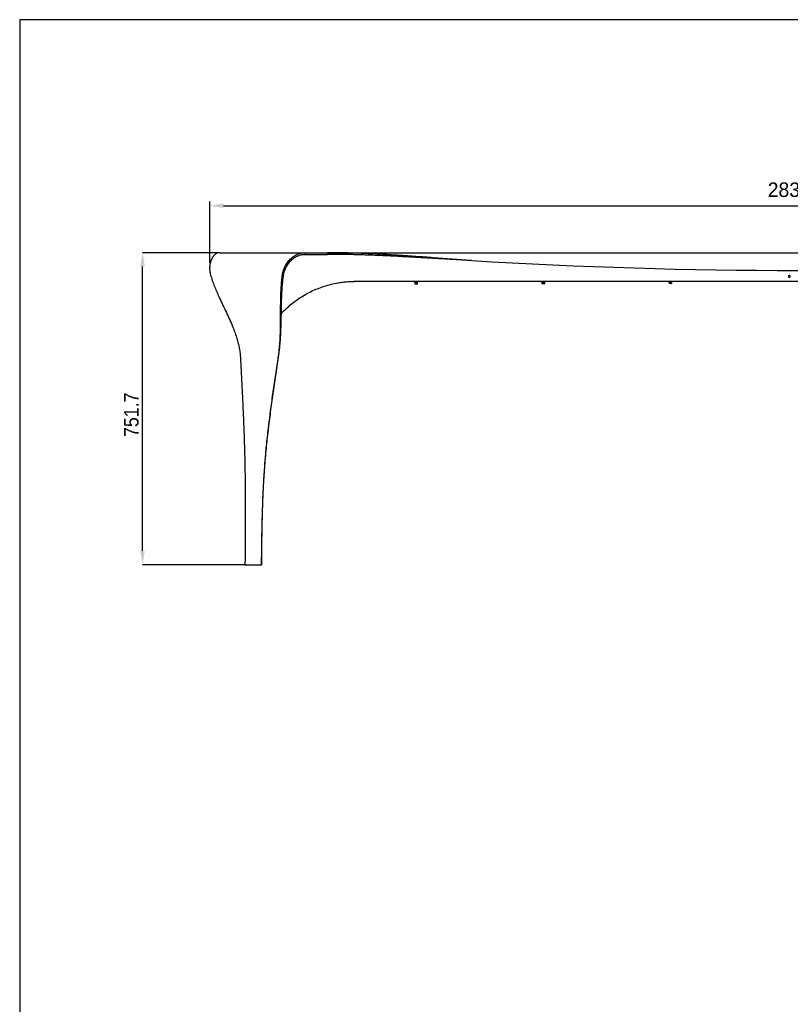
# Model space of a CAD drawing. Header units: millimetres. Extents: x -171 to 1245, y 5 to 522.
# Tile 9 of 14: x 507 to 693, y 285 to 522. Entities that reach past the tile are written whole.
import ezdxf

# ---------------------------------------------------------------- set-up
doc = ezdxf.new("R2010")
doc.units = ezdxf.units.MM
doc.header["$PDSIZE"] = -1
doc.linetypes.add('SLD-Solido', pattern=[0])
doc.layers.add('QUOTE', color=1, linetype='SLD-Solido')
doc.layers.add('SCHIZZI', color=9, linetype='Continuous')
doc.styles.add('SLDTEXTSTYLE1', font='GOTHIC.TTF', dxfattribs={"width": 0.913})
doc.styles.get("Standard").update_dxf_attribs({"font": 'GOTHIC.TTF'})
doc.dimstyles.new('ISO-25', dxfattribs={"dimtxt": 2.5, "dimasz": 2.5, "dimexe": 1.25, "dimexo": 0.625, "dimtad": 1, "dimtxsty": 'Standard', "dimcen": 2.5, "dimadec": 0, "dimazin": 0, "dimtfac": 1, "dimtmove": 0, "dimatfit": 3, "dimfxl": 1, "dimarcsym": 0})
doc.dimstyles.new('SLDDIMSTYLE0', dxfattribs={"dimtxt": 3.5, "dimasz": 3.302, "dimexe": 0, "dimexo": 0.0625, "dimgap": 0.875, "dimtad": 1, "dimdec": 1, "dimlfac": 10, "dimrnd": 1e-09, "dimzin": 12, "dimdsep": 46, "dimtxsty": 'SLDTEXTSTYLE1', "dimsah": 1, "dimcen": 0.09, "dimadec": 0, "dimazin": 3, "dimtfac": 1, "dimtdec": 1, "dimtofl": 0, "dimtmove": 0, "dimatfit": 3, "dimfxl": 1, "dimfrac": 2, "dimtolj": 1, "dimtzin": 12, "dimarcsym": 0})

# ---------------------------------------------------------------- blocks, each defined once
blk = doc.blocks.new('*D26')
at = {"layer": 'Defpoints', "color": 0, "transparency": 16777216}
for p in [(536.76, 466.21), (555.32, 466.21), (561.45, 391.04)]:
    blk.add_point(p, dxfattribs=at)
at = {"layer": 'QUOTE', "color": 0, "lineweight": -2, "transparency": 16777216}
for p, q in [((555.26, 466.21), (536.76, 466.21)), ((536.76, 394.34), (536.76, 462.9)), ((561.38, 391.04), (536.76, 391.04))]:
    blk.add_line(p, q, dxfattribs=at)
at = {"layer": 'QUOTE', "color": 0, "transparency": 16777216}
for points in [[(536.21, 462.9), (537.31, 462.9), (536.76, 466.21)], [(536.21, 394.34), (537.31, 394.34), (536.76, 391.04)]]:
    blk.add_solid(points, dxfattribs=at)
at = {"layer": 'QUOTE', "color": 0, "transparency": 16777216, "insert": (532.29, 427.16), "char_height": 3.5, "attachment_point": 2, "rotation": 90, "style": 'SLDTEXTSTYLE1'}
blk.add_mtext('\\A1;751.7', dxfattribs=at)
blk = doc.blocks.new('*D29')
at = {"color": 0, "lineweight": -2, "transparency": 16777216}
for p, q in [((552.94, 463.82), (552.94, 478.53)), ((556.24, 477.53), (833, 477.53)), ((836.3, 464.05), (836.3, 478.53))]:
    blk.add_line(p, q, dxfattribs=at)
at = {"color": 0, "transparency": 16777216}
for points in [[(556.24, 478.08), (556.24, 476.98), (552.94, 477.53)], [(833, 478.08), (833, 476.98), (836.3, 477.53)]]:
    blk.add_solid(points, dxfattribs=at)
at = {"layer": 'Defpoints', "color": 0, "transparency": 16777216}
for p in [(836.3, 477.53), (552.94, 462.82), (836.3, 463.05)]:
    blk.add_point(p, dxfattribs=at)
at = {"color": 0, "transparency": 16777216, "insert": (694.62, 481.05), "char_height": 3.5, "attachment_point": 5}
blk.add_mtext('283,36', dxfattribs=at)

msp = doc.modelspace()

# ---------------------------------------------------------------- linework, layer by layer
for p, q in [((555.3242, 466.2052), (575.947, 466.2052)), ((575.947, 465.8052), (575.947, 466.2052)), ((575.947, 466.2052), (581.3463, 466.2052)), ((575.947, 465.8052), (581.3463, 465.8052)), ((581.3463, 465.8052), (581.3463, 466.2052)), ((581.3463, 466.2052), (807.9075, 466.2052)), ((581.3463, 465.8052), (581.3463, 466.2052)), ((692.4685, 460.7448), (692.6329, 460.7448)), ((692.4685, 460.7448), (692.4685, 460.3052)), ((692.4685, 460.3052), (692.6329, 460.3052)), ((692.5492, 460.6708), (692.5492, 460.3792)), ((692.5492, 460.6708), (692.5493, 460.6708)), ((692.5492, 460.3792), (692.5493, 460.3792)), ((692.5493, 460.6708), (692.5493, 460.3792)), ((692.5493, 460.6708), (692.6329, 460.6708)), ((692.5493, 460.3792), (692.6329, 460.3792)), ((692.7818, 460.5238), (692.7818, 460.525)), ((692.8663, 460.525), (692.8663, 460.5262)), ((692.8664, 460.525), (692.8664, 460.5262)), ((587.9504, 459.3052), (587.7955, 459.3029)), ((587.9946, 459.3052), (801.2592, 459.3052)), ((602.3044, 459.2934), (602.2952, 459.2938)), ((602.3019, 459.2961), (602.3019, 459.2711)), ((602.3019, 459.2461), (602.3019, 459.2211)), ((602.3019, 459.1961), (602.3019, 459.1711)), ((602.3019, 459.1461), (602.3019, 459.1211)), ((602.3019, 459.0961), (602.3019, 459.0752)), ((603.0319, 459.0552), (602.3219, 459.0552)), ((602.3769, 459.0352), (602.3769, 458.6752)), ((602.9112, 458.6552), (602.3969, 458.6552)), ((602.6589, 459.1082), (602.6574, 459.1082)), ((602.8606, 459.0624), (602.847, 459.0624)), ((602.8492, 459.0874), (602.8606, 459.0624)), ((602.8492, 459.0752), (602.8492, 459.0874)), ((602.9112, 458.6552), (602.9567, 458.6552)), ((602.9309, 458.6752), (602.9309, 459.0352)), ((602.9569, 458.6552), (602.9582, 458.6553)), ((602.9764, 459.0352), (602.9764, 458.6752)), ((602.9769, 458.6752), (602.9769, 459.0352)), ((603.0519, 459.2961), (603.0519, 459.3052)), ((603.0519, 459.2461), (603.0519, 459.2711)), ((603.0519, 459.1961), (603.0519, 459.2211)), ((603.0519, 459.1461), (603.0519, 459.1711)), ((603.0519, 459.0961), (603.0519, 459.1211)), ((632.9519, 459.2938), (632.9519, 459.2689)), ((632.9519, 459.2438), (632.9519, 459.2189)), ((632.9519, 459.1938), (632.9519, 459.1752)), ((632.9519, 459.1752), (632.9519, 459.1689)), ((632.9519, 459.1438), (632.9519, 459.1252)), ((633.6819, 459.1552), (632.9719, 459.1552)), ((633.0372, 459.1052), (632.9719, 459.1052)), ((633.0269, 459.1015), (633.0269, 458.7752)), ((633.0357, 459.1352), (633.0357, 458.7752)), ((633.0357, 458.7752), (633.0357, 458.7252)), ((633.5959, 458.7552), (633.0564, 458.7552)), ((633.5959, 458.7052), (633.0564, 458.7052)), ((633.319, 459.206), (633.3184, 459.206)), ((633.3319, 459.2563), (633.3323, 459.2563)), ((633.607, 459.1624), (633.5862, 459.1624)), ((633.5895, 459.1874), (633.607, 459.1624)), ((633.5895, 459.1752), (633.5895, 459.1874)), ((633.5959, 458.7552), (633.5974, 458.7552)), ((633.5959, 458.7052), (633.5974, 458.7052)), ((633.6166, 458.7752), (633.6166, 459.1352)), ((633.6166, 458.7252), (633.6166, 458.7686)), ((633.6181, 459.1352), (633.6181, 458.7752)), ((633.6819, 459.1052), (633.6181, 459.1052)), ((633.6181, 458.7752), (633.6181, 458.7252)), ((633.6264, 459.1011), (633.6264, 458.7752)), ((633.6269, 458.7752), (633.6269, 459.1015)), ((633.7019, 459.2938), (633.7019, 459.3052)), ((633.7019, 459.2438), (633.7019, 459.2688)), ((633.7019, 459.1938), (633.7019, 459.2188)), ((633.7019, 459.1438), (633.7019, 459.1688)), ((663.6044, 459.2434), (663.5952, 459.2438)), ((663.6019, 459.2961), (663.6019, 459.2711)), ((663.6019, 459.2461), (663.6019, 459.2211)), ((663.6019, 459.1961), (663.6019, 459.1752)), ((664.3319, 459.1552), (663.6219, 459.1552)), ((663.6769, 459.1352), (663.6769, 458.7752)), ((664.2112, 458.7552), (663.6969, 458.7552)), ((663.9589, 459.2082), (663.9574, 459.2082)), ((664.1606, 459.1624), (664.147, 459.1624)), ((664.1492, 459.1874), (664.1606, 459.1624)), ((664.1492, 459.1752), (664.1492, 459.1874)), ((664.2112, 458.7552), (664.2567, 458.7552)), ((664.2309, 458.7752), (664.2309, 459.1352)), ((664.2764, 459.1352), (664.2764, 458.7752)), ((664.2769, 458.7752), (664.2769, 459.1352)), ((664.3519, 459.2961), (664.3519, 459.3052)), ((664.3519, 459.2461), (664.3519, 459.2711)), ((664.3519, 459.1961), (664.3519, 459.2211)), ((565.4738, 391.0337), (565.4743, 391.4337)), ((565.4743, 391.4337), (565.479, 391.4334)), ((565.4786, 391.0334), (565.479, 391.4334)), ((565.4786, 391.0334), (565.479, 391.4334)), ((561.846, 391.0337), (561.4466, 391.0372)), ((565.4738, 391.0337), (565.4529, 391.0372)), ((565.4738, 391.0337), (565.4786, 391.0334))]:
    msp.add_line(p, q)
for centre, radius, start, end in [((694.6269, 1763.235), 1301.3044, 266.538158, 273.461842), ((602.3219, 459.0752), 0.02, 180, 270), ((602.3569, 459.0352), 0.02, 0, 90), ((602.3969, 458.6752), 0.02, 180, 270), ((602.8126, 459.0748), 0.0366, 340.278572, 0.763387), ((602.9569, 458.6752), 0.02, 329.578883, 0), ((602.9969, 459.0352), 0.02, 90, 180), ((632.9719, 459.1752), 0.02, 180, 270), ((632.9719, 459.1252), 0.02, 180, 270), ((633.0469, 458.7752), 0.02, 180, 235.965689), ((633.5638, 459.1749), 0.0256, 330.739419, 0.704603), ((633.6069, 458.7752), 0.02, 304.034311, 0), ((663.6219, 459.1752), 0.02, 180, 270), ((663.6569, 459.1352), 0.02, 0, 90), ((663.6969, 458.7752), 0.02, 180, 270), ((664.1126, 459.1748), 0.0366, 340.278572, 0.763387), ((664.2569, 458.7752), 0.02, 270, 0), ((664.2969, 459.1352), 0.02, 90, 180)]:
    msp.add_arc(centre, radius, start, end)
for points, knots in [([(555.3242, 466.2052), (555.2262, 466.199), (555.03, 466.1866), (554.7343, 466.0879), (554.4434, 465.9329), (554.1619, 465.7174), (553.8949, 465.4447), (553.6478, 465.117), (553.427, 464.7386), (553.2395, 464.3131), (553.0907, 463.8473), (552.9853, 463.3479), (552.928, 462.8204), (552.9219, 462.2701), (552.9706, 461.7015), (553.0757, 461.1191), (553.3157, 460.2869), (553.67, 459.2081), (554.172, 457.8906), (554.7252, 456.5759), (555.383, 455.1151), (556.14, 453.5105), (556.9751, 451.7598), (557.788, 450.0039), (558.4634, 448.4326), (558.9978, 447.0494), (559.4059, 445.8607), (559.7558, 444.6657), (560.0353, 443.4635), (560.2432, 442.2532), (560.3049, 441.4426), (560.3358, 441.0372)], [0, 0, 0, 0, 0.02037921, 0.04082038, 0.06133145, 0.08191318, 0.10256619, 0.12326777, 0.1439289, 0.16446764, 0.18482476, 0.20495321, 0.22486816, 0.24467935, 0.26453018, 0.28459367, 0.3050299, 0.35149982, 0.39849947, 0.44602067, 0.49398969, 0.55843159, 0.62309102, 0.68757688, 0.75153176, 0.79374251, 0.83556339, 0.877002, 0.91812154, 0.95905199, 1, 1, 1, 1]), ([(569.4895, 441.0372), (569.5465, 441.4426), (569.6604, 442.2532), (569.7842, 443.4635), (569.8789, 444.6657), (569.9457, 445.8607), (569.9904, 447.0494), (570.0219, 448.4326), (570.0365, 450.0039), (570.04, 451.7598), (570.0463, 453.5105), (570.0713, 455.2591), (570.1307, 457.0086), (570.2229, 458.4755), (570.3298, 459.6524), (570.4187, 460.4356), (570.5059, 461.1191), (570.6403, 461.7015), (570.8255, 462.2701), (571.0608, 462.8204), (571.3435, 463.3479), (571.6711, 463.8473), (572.0403, 464.3131), (572.4475, 464.7386), (572.8881, 465.117), (573.3561, 465.4447), (573.8468, 465.7174), (574.3551, 465.9329), (574.8772, 466.0879), (575.4086, 466.1866), (575.7677, 466.199), (575.947, 466.2052)], [0, 0, 0, 0, 0.04094802, 0.08187848, 0.12299803, 0.16443665, 0.20625754, 0.2484683, 0.31242318, 0.37690905, 0.4415685, 0.50601042, 0.56987286, 0.63288867, 0.66404427, 0.69496999, 0.71540624, 0.73546976, 0.7553206, 0.77513181, 0.79504678, 0.81517525, 0.83553238, 0.85607113, 0.87673226, 0.89743385, 0.91808686, 0.93866859, 0.95917965, 0.97962081, 1, 1, 1, 1]), ([(569.559, 441.0476), (569.6167, 441.4637), (569.7321, 442.2945), (569.8628, 443.5325), (569.967, 444.7582), (570.0462, 445.9726), (570.1052, 447.1766), (570.1554, 448.572), (570.193, 450.1511), (570.2227, 451.9087), (570.2544, 453.6534), (570.3026, 455.3886), (570.3825, 457.1175), (570.4883, 458.5631), (570.6049, 459.7191), (570.6958, 460.4805), (570.7881, 461.1273), (570.9251, 461.6602), (571.1045, 462.176), (571.3294, 462.6768), (571.5975, 463.1589), (571.9073, 463.6177), (572.2558, 464.0473), (572.6404, 464.4411), (573.1261, 464.8511), (573.7241, 465.2419), (574.44, 465.5612), (575.184, 465.7661), (575.6932, 465.7922), (575.947, 465.8052)], [0, 0, 0, 0, 0.04281803, 0.08550407, 0.12826348, 0.17122476, 0.21445401, 0.25796111, 0.3236538, 0.38963284, 0.45553892, 0.52097389, 0.58556446, 0.64903056, 0.68030335, 0.71127365, 0.73095617, 0.7496411, 0.76814242, 0.7866532, 0.8053292, 0.82428336, 0.8435298, 0.86299306, 0.88263079, 0.91219225, 0.9416454, 0.97092804, 1, 1, 1, 1]), ([(616.0492, 464.3052), (612.8431, 464.5359), (609.7936, 464.7641), (605.4539, 465.0815), (604.0465, 465.1832), (601.9941, 465.3274), (601.3197, 465.3741), (600.3228, 465.4417), (599.993, 465.4639), (599.5019, 465.4966), (599.3388, 465.5073), (599.0951, 465.5234), (599.014, 465.5287), (598.8926, 465.5366), (598.8521, 465.5392), (598.7714, 465.5445), (598.7314, 465.5471), (597.387, 465.6344), (596.0004, 465.7204), (593.7963, 465.8427), (593.0409, 465.8823), (592.0707, 465.9293), (591.8754, 465.9386), (591.5805, 465.9522), (591.4818, 465.9568), (591.3581, 465.9624), (591.3334, 465.9635), (591.2962, 465.9652), (591.2838, 465.9657), (591.2683, 465.9664), (591.2652, 465.9666), (591.2606, 465.9668), (591.259, 465.9668), (591.2559, 465.967), (591.2547, 465.967), (591.2496, 465.9673), (591.2455, 465.9674), (591.2087, 465.9691), (591.1758, 465.9706), (590.878, 465.9838), (590.6024, 465.9957), (589.1699, 466.0555), (587.8495, 466.1039), (584.8596, 466.1788), (583.1902, 466.2052), (581.3463, 466.2052)], [0, 0, 0, 0, 0.25, 0.25, 0.375, 0.375, 0.4375, 0.4375, 0.46875, 0.46875, 0.484375, 0.484375, 0.4921875, 0.4921875, 0.49609375, 0.49609375, 0.5, 0.5, 0.625, 0.625, 0.6875, 0.6875, 0.703125, 0.703125, 0.7109375, 0.7109375, 0.71289062, 0.71289062, 0.71386719, 0.71386719, 0.71411133, 0.71411133, 0.7142334, 0.7142334, 0.71435547, 0.71435547, 0.71484375, 0.71484375, 0.71875, 0.71875, 0.75, 0.75, 0.875, 0.875, 1, 1, 1, 1]), ([(616.0492, 464.3052), (615.8289, 464.3178), (615.3896, 464.3428), (614.733, 464.3804), (614.0808, 464.4178), (613.4331, 464.4552), (612.7899, 464.4924), (612.1511, 464.5294), (611.5168, 464.5663), (610.887, 464.6029), (610.2616, 464.6393), (609.6407, 464.6755), (609.0243, 464.7114), (608.4123, 464.747), (607.8048, 464.7822), (607.2018, 464.8172), (606.6032, 464.8517), (606.0091, 464.8859), (605.4195, 464.9197), (604.8343, 464.9531), (604.2536, 464.986), (603.6774, 465.0185), (603.1056, 465.0505), (602.5383, 465.082), (601.9754, 465.1131), (601.4171, 465.1436), (600.8632, 465.1735), (600.3137, 465.203), (599.7687, 465.2318), (599.2282, 465.2601), (598.2954, 465.3082), (596.9383, 465.3762), (595.1252, 465.4616), (593.2207, 465.5438), (591.7313, 465.6008), (590.6766, 465.6374), (590.0762, 465.6573), (589.4434, 465.6771), (588.7782, 465.6967), (588.0807, 465.7156), (587.3508, 465.7336), (586.5886, 465.7505), (585.794, 465.7657), (584.967, 465.7791), (584.1077, 465.7902), (583.216, 465.7986), (582.292, 465.8042), (581.6651, 465.8049), (581.3463, 465.8052)], [0, 0, 0, 0, 0.01903672, 0.03794516, 0.05672534, 0.07537725, 0.09390091, 0.11229629, 0.13056342, 0.1487023, 0.16671291, 0.18459528, 0.20234939, 0.21997526, 0.23747287, 0.25484225, 0.27208338, 0.28919627, 0.30618093, 0.32303735, 0.33976554, 0.3563655, 0.37283723, 0.38918074, 0.40539603, 0.4214831, 0.43744196, 0.4532726, 0.46897503, 0.48454926, 0.49999529, 0.5496136, 0.601868, 0.65675859, 0.71428545, 0.73066117, 0.74797059, 0.76621372, 0.78539057, 0.80550113, 0.82654542, 0.84852344, 0.87143519, 0.89528067, 0.9200599, 0.94577286, 0.97241956, 1, 1, 1, 1]), ([(692.8664, 460.5262), (692.8656, 460.5414), (692.864, 460.5712), (692.8504, 460.6142), (692.8287, 460.6533), (692.7887, 460.6977), (692.7224, 460.7371), (692.6628, 460.7422), (692.6329, 460.7448)], [0, 0, 0, 0, 0.12706821, 0.25051407, 0.37542632, 0.50097537, 0.75023568, 1, 1, 1, 1]), ([(692.8663, 460.5262), (692.8655, 460.5414), (692.8639, 460.5712), (692.8503, 460.6142), (692.8286, 460.6533), (692.7886, 460.6977), (692.7223, 460.7371), (692.6627, 460.7422), (692.6329, 460.7448)], [0, 0, 0, 0, 0.12710424, 0.25051124, 0.37551286, 0.50097142, 0.75023282, 1, 1, 1, 1]), ([(692.7818, 460.525), (692.78, 460.5446), (692.7773, 460.574), (692.7591, 460.6088), (692.7405, 460.6314), (692.7173, 460.6493), (692.682, 460.6666), (692.6525, 460.6691), (692.6329, 460.6708)], [0, 0, 0, 0, 0.24948142, 0.37523574, 0.49991034, 0.62323236, 0.75035688, 1, 1, 1, 1]), ([(692.6329, 460.3052), (692.6629, 460.3078), (692.708, 460.3116), (692.7626, 460.3373), (692.7989, 460.3639), (692.8286, 460.3975), (692.8586, 460.45), (692.8633, 460.495), (692.8664, 460.525)], [0, 0, 0, 0, 0.24975097, 0.37618159, 0.50029084, 0.62551479, 0.75073728, 1, 1, 1, 1]), ([(692.6329, 460.3052), (692.6628, 460.3078), (692.708, 460.3116), (692.7625, 460.3373), (692.7989, 460.3639), (692.8286, 460.3975), (692.8586, 460.45), (692.8632, 460.495), (692.8663, 460.525)], [0, 0, 0, 0, 0.2497549, 0.37633182, 0.50029518, 0.62551902, 0.75074061, 1, 1, 1, 1]), ([(692.6329, 460.3792), (692.6524, 460.3809), (692.6817, 460.3834), (692.7169, 460.4003), (692.7401, 460.418), (692.7589, 460.4404), (692.7772, 460.475), (692.7799, 460.5043), (692.7818, 460.5238)], [0, 0, 0, 0, 0.24966902, 0.37589689, 0.5001342, 0.62438149, 0.75056005, 1, 1, 1, 1]), ([(570.2159, 451.5143), (570.5236, 451.8398), (571.1877, 452.5424), (572.2918, 453.5356), (573.5057, 454.5066), (574.7809, 455.3956), (576.1089, 456.202), (577.4858, 456.921), (578.9625, 457.575), (580.5383, 458.1492), (582.2111, 458.6251), (583.7204, 458.9394), (585.0568, 459.1354), (585.9102, 459.2191), (586.4687, 459.258), (586.7235, 459.2729), (586.9737, 459.2845), (587.206, 459.2927), (587.4407, 459.2979), (587.6985, 459.302), (587.8895, 459.3041), (587.9946, 459.3052)], [0, 0, 0, 0, 0.067140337, 0.144925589, 0.222557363, 0.300352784, 0.378138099, 0.455769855, 0.533565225, 0.620669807, 0.7076231, 0.794767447, 0.852218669, 0.910585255, 0.923589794, 0.936373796, 0.948938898, 0.961239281, 0.971297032, 0.984217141, 1, 1, 1, 1]), ([(602.2809, 459.2462), (602.2798, 459.2464), (602.2716, 459.2475), (602.3157, 459.2499), (602.4114, 459.2532), (602.5529, 459.256), (602.7113, 459.2594), (602.8657, 459.2624), (602.9897, 459.2654), (603.0676, 459.2686), (603.0712, 459.2704), (603.0729, 459.2712)], [0, 0, 0, 0, 0.01960993, 0.14584974, 0.27208954, 0.39441441, 0.52175342, 0.64584974, 0.76994606, 0.89728507, 1, 1, 1, 1]), ([(602.2809, 459.1962), (602.2798, 459.1964), (602.2716, 459.1975), (602.3157, 459.1999), (602.4114, 459.2032), (602.5529, 459.206), (602.7113, 459.2094), (602.8657, 459.2124), (602.9897, 459.2154), (603.0676, 459.2186), (603.0712, 459.2204), (603.0729, 459.2212)], [0, 0, 0, 0, 0.01960993, 0.14584974, 0.27208954, 0.39441441, 0.52175342, 0.64584974, 0.76994606, 0.89728507, 1, 1, 1, 1]), ([(602.2809, 459.1462), (602.2798, 459.1464), (602.2716, 459.1475), (602.3157, 459.1499), (602.4114, 459.1532), (602.5529, 459.156), (602.7113, 459.1594), (602.8657, 459.1624), (602.9897, 459.1654), (603.0676, 459.1686), (603.0712, 459.1704), (603.0729, 459.1712)], [0, 0, 0, 0, 0.019609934, 0.145849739, 0.272089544, 0.394414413, 0.521753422, 0.645849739, 0.769946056, 0.897285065, 1, 1, 1, 1]), ([(602.2809, 459.0962), (602.2798, 459.0964), (602.2716, 459.0975), (602.3157, 459.0999), (602.4114, 459.1032), (602.5529, 459.106), (602.7113, 459.1094), (602.8657, 459.1124), (602.9897, 459.1154), (603.0676, 459.1186), (603.0712, 459.1204), (603.0729, 459.1212)], [0, 0, 0, 0, 0.01960993, 0.14584974, 0.27208954, 0.39441441, 0.52175342, 0.64584974, 0.76994606, 0.89728507, 1, 1, 1, 1]), ([(602.302, 459.2712), (602.2978, 459.2671), (602.2895, 459.2587), (602.2811, 459.2504), (602.277, 459.2462)], [0, 0, 0, 0, 0.49999845, 1, 1, 1, 1]), ([(602.302, 459.2212), (602.2978, 459.2171), (602.2895, 459.2087), (602.2811, 459.2004), (602.277, 459.1962)], [0, 0, 0, 0, 0.49999845, 1, 1, 1, 1]), ([(602.302, 459.1712), (602.2978, 459.1671), (602.2895, 459.1587), (602.2811, 459.1504), (602.277, 459.1462)], [0, 0, 0, 0, 0.49999845, 1, 1, 1, 1]), ([(602.302, 459.1212), (602.2978, 459.1171), (602.2895, 459.1087), (602.2811, 459.1004), (602.277, 459.0962)], [0, 0, 0, 0, 0.49999845, 1, 1, 1, 1]), ([(602.3055, 459.2712), (602.3046, 459.2714), (602.297, 459.2725), (602.3383, 459.2749), (602.428, 459.2782), (602.5607, 459.281), (602.7091, 459.2844), (602.8538, 459.2874), (602.9702, 459.2904), (603.0433, 459.2936), (603.0467, 459.2954), (603.0483, 459.2962)], [0, 0, 0, 0, 0.01865235, 0.14489229, 0.27113223, 0.3934568, 0.52079608, 0.64489229, 0.7689885, 0.89632778, 1, 1, 1, 1]), ([(602.3055, 459.2212), (602.3046, 459.2214), (602.297, 459.2225), (602.3383, 459.2249), (602.428, 459.2282), (602.5607, 459.231), (602.7091, 459.2344), (602.8538, 459.2374), (602.9702, 459.2404), (603.0433, 459.2436), (603.0467, 459.2454), (603.0483, 459.2462)], [0, 0, 0, 0, 0.01865235, 0.14489229, 0.27113223, 0.3934568, 0.52079608, 0.64489229, 0.7689885, 0.89632778, 1, 1, 1, 1]), ([(602.3055, 459.1712), (602.3046, 459.1714), (602.297, 459.1725), (602.3383, 459.1749), (602.428, 459.1782), (602.5607, 459.181), (602.7091, 459.1844), (602.8538, 459.1874), (602.9702, 459.1904), (603.0433, 459.1936), (603.0467, 459.1954), (603.0483, 459.1962)], [0, 0, 0, 0, 0.018652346, 0.144892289, 0.271132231, 0.3934568, 0.520796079, 0.644892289, 0.768988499, 0.896327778, 1, 1, 1, 1]), ([(602.3055, 459.1212), (602.3046, 459.1214), (602.297, 459.1225), (602.3383, 459.1249), (602.428, 459.1282), (602.5607, 459.131), (602.7091, 459.1344), (602.8538, 459.1374), (602.9702, 459.1404), (603.0433, 459.1436), (603.0467, 459.1454), (603.0483, 459.1462)], [0, 0, 0, 0, 0.01865235, 0.14489229, 0.27113223, 0.3934568, 0.52079608, 0.64489229, 0.7689885, 0.89632778, 1, 1, 1, 1]), ([(602.3064, 459.2461), (602.305, 459.2463), (602.2967, 459.2475), (602.338, 459.2499), (602.4281, 459.2532), (602.551, 459.2558), (602.6387, 459.2578), (602.6782, 459.2586)], [0, 0, 0, 0, 0.05099003, 0.30313872, 0.55528742, 0.79961563, 1, 1, 1, 1]), ([(602.3064, 459.1961), (602.305, 459.1963), (602.2967, 459.1975), (602.338, 459.1999), (602.4281, 459.2032), (602.5505, 459.2058), (602.6377, 459.2077), (602.6767, 459.2086)], [0, 0, 0, 0, 0.05112348, 0.3039321, 0.55674071, 0.80170839, 1, 1, 1, 1]), ([(602.3064, 459.1461), (602.305, 459.1463), (602.2967, 459.1475), (602.338, 459.1499), (602.4281, 459.1532), (602.5532, 459.1558), (602.6433, 459.1579), (602.6852, 459.1588)], [0, 0, 0, 0, 0.0503901, 0.29957214, 0.54875418, 0.79020775, 1, 1, 1, 1]), ([(602.3064, 459.0961), (602.305, 459.0963), (602.2967, 459.0975), (602.338, 459.0999), (602.4282, 459.1032), (602.5451, 459.1057), (602.6264, 459.1075), (602.6596, 459.1082)], [0, 0, 0, 0, 0.05267938, 0.313182, 0.57368463, 0.82610768, 1, 1, 1, 1]), ([(602.8492, 459.0874), (602.8896, 459.0884), (602.9715, 459.0904), (603.043, 459.0936), (603.0466, 459.0954), (603.0483, 459.0962)], [0, 0, 0, 0, 0.34946076, 0.70805415, 1, 1, 1, 1]), ([(602.8606, 459.0624), (602.9038, 459.0634), (602.9911, 459.0654), (603.0673, 459.0686), (603.0712, 459.0704), (603.0729, 459.0712)], [0, 0, 0, 0, 0.35040583, 0.70996793, 1, 1, 1, 1]), ([(602.9309, 458.6752), (602.9307, 458.6731), (602.9303, 458.6687), (602.9271, 458.6628), (602.9223, 458.6583), (602.9167, 458.6557), (602.9129, 458.6554), (602.9112, 458.6552)], [0, 0, 0, 0, 0.20583613, 0.41157627, 0.62005724, 0.83488702, 1, 1, 1, 1]), ([(602.9506, 459.0552), (602.9483, 459.055), (602.9438, 459.0546), (602.9378, 459.0509), (602.9334, 459.0456), (602.9312, 459.0401), (602.931, 459.0365), (602.9309, 459.0352)], [0, 0, 0, 0, 0.2228427, 0.44577019, 0.66596092, 0.87981157, 1, 1, 1, 1]), ([(602.9567, 458.6552), (602.959, 458.6555), (602.9636, 458.6559), (602.9696, 458.6596), (602.974, 458.6649), (602.9762, 458.6705), (602.9764, 458.674), (602.9764, 458.6752)], [0, 0, 0, 0, 0.224574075, 0.449305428, 0.669513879, 0.882311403, 1, 1, 1, 1]), ([(602.9764, 459.0352), (602.9766, 459.0374), (602.9771, 459.0418), (602.9803, 459.0477), (602.9851, 459.0522), (602.9906, 459.0548), (602.9944, 459.0551), (602.9961, 459.0552)], [0, 0, 0, 0, 0.20656511, 0.41302431, 0.62247405, 0.83817824, 1, 1, 1, 1]), ([(603.0768, 459.2712), (603.0727, 459.2754), (603.0643, 459.2837), (603.056, 459.2921), (603.0518, 459.2962)], [0, 0, 0, 0, 0.50000155, 1, 1, 1, 1]), ([(603.0768, 459.2212), (603.0727, 459.2254), (603.0643, 459.2337), (603.056, 459.2421), (603.0518, 459.2462)], [0, 0, 0, 0, 0.50000155, 1, 1, 1, 1]), ([(603.0768, 459.1712), (603.0727, 459.1754), (603.0643, 459.1837), (603.056, 459.1921), (603.0518, 459.1962)], [0, 0, 0, 0, 0.50000155, 1, 1, 1, 1]), ([(603.0768, 459.1212), (603.0727, 459.1254), (603.0643, 459.1337), (603.056, 459.1421), (603.0518, 459.1462)], [0, 0, 0, 0, 0.50000155, 1, 1, 1, 1]), ([(603.0768, 459.0712), (603.0727, 459.0754), (603.0643, 459.0837), (603.056, 459.0921), (603.0518, 459.0962)], [0, 0, 0, 0, 0.50000155, 1, 1, 1, 1]), ([(632.9558, 459.2908), (632.9376, 459.2918), (632.9181, 459.2929), (632.9281, 459.2939), (632.9288, 459.294)], [0, 0, 0, 0, 0.93179097, 1, 1, 1, 1]), ([(632.9519, 459.1912), (632.9405, 459.1921), (632.9149, 459.194), (632.9475, 459.1966), (633.0334, 459.1999), (633.1663, 459.2032), (633.3231, 459.206), (633.4799, 459.2094), (633.6152, 459.2124), (633.7006, 459.2154), (633.7367, 459.2178), (633.7256, 459.2189), (633.725, 459.219)], [0, 0, 0, 0, 0.08874942, 0.19929951, 0.31338769, 0.42747587, 0.53802596, 0.65310753, 0.76525855, 0.87740957, 0.99249115, 1, 1, 1, 1]), ([(632.9558, 459.2408), (632.9424, 459.2418), (632.9144, 459.2439), (632.9472, 459.2466), (633.0335, 459.2499), (633.1662, 459.2532), (633.3231, 459.256), (633.4798, 459.2594), (633.6152, 459.2624), (633.7006, 459.2654), (633.7367, 459.2678), (633.7256, 459.2689), (633.725, 459.269)], [0, 0, 0, 0, 0.101178, 0.21022029, 0.32275242, 0.43528455, 0.54432684, 0.65783881, 0.7684602, 0.87908159, 0.99259356, 1, 1, 1, 1]), ([(632.9616, 459.1404), (632.9608, 459.1404), (632.9299, 459.1415), (632.9211, 459.1438), (632.9415, 459.1465), (633.0016, 459.1485), (633.0299, 459.1495)], [0, 0, 0, 0, 0.00895688, 0.36028776, 0.69778453, 1, 1, 1, 1]), ([(632.9519, 459.2711), (632.9478, 459.267), (632.9395, 459.2587), (632.9311, 459.2504), (632.927, 459.2462)], [0, 0, 0, 0, 0.49844217, 1, 1, 1, 1]), ([(632.952, 459.269), (632.9478, 459.2648), (632.9395, 459.2565), (632.9312, 459.2481), (632.927, 459.244)], [0, 0, 0, 0, 0.499998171, 1, 1, 1, 1]), ([(632.9519, 459.2211), (632.9478, 459.217), (632.9395, 459.2087), (632.9311, 459.2004), (632.927, 459.1962)], [0, 0, 0, 0, 0.49844217, 1, 1, 1, 1]), ([(632.952, 459.219), (632.9478, 459.2148), (632.9395, 459.2065), (632.9312, 459.1981), (632.927, 459.194)], [0, 0, 0, 0, 0.499998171, 1, 1, 1, 1]), ([(632.952, 459.169), (632.9478, 459.1648), (632.9395, 459.1565), (632.9312, 459.1481), (632.927, 459.144)], [0, 0, 0, 0, 0.499998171, 1, 1, 1, 1]), ([(632.9523, 459.2438), (632.9574, 459.2447), (632.9678, 459.2467), (633.0529, 459.2499), (633.1755, 459.2532), (633.2781, 459.2551), (633.3285, 459.2562), (633.332, 459.2563)], [0, 0, 0, 0, 0.23918299, 0.48938292, 0.73958286, 0.98202276, 1, 1, 1, 1]), ([(632.9523, 459.1938), (632.9574, 459.1947), (632.9678, 459.1967), (633.0528, 459.1999), (633.1752, 459.2031), (633.2719, 459.2051), (633.3189, 459.206)], [0, 0, 0, 0, 0.24466965, 0.50060896, 0.75654827, 1, 1, 1, 1]), ([(632.9536, 459.2689), (632.9585, 459.2698), (632.9688, 459.2717), (633.053, 459.2749), (633.1755, 459.2782), (633.2764, 459.28), (633.3251, 459.2811), (633.3269, 459.2812)], [0, 0, 0, 0, 0.23217823, 0.48760464, 0.74303105, 0.99053532, 1, 1, 1, 1]), ([(632.9536, 459.2189), (632.9585, 459.2198), (632.9688, 459.2217), (633.053, 459.2249), (633.1755, 459.2282), (633.2764, 459.23), (633.3251, 459.2311), (633.3269, 459.2312)], [0, 0, 0, 0, 0.23217823, 0.48760464, 0.74303105, 0.99053532, 1, 1, 1, 1]), ([(633.0357, 459.1352), (633.0355, 459.1374), (633.0351, 459.1418), (633.0317, 459.1477), (633.0266, 459.1522), (633.0208, 459.1548), (633.0168, 459.1551), (633.0151, 459.1552)], [0, 0, 0, 0, 0.20656511, 0.41302431, 0.62247405, 0.83817824, 1, 1, 1, 1]), ([(633.0357, 459.0852), (633.0355, 459.0874), (633.0351, 459.0918), (633.0317, 459.0977), (633.0266, 459.1022), (633.0208, 459.1048), (633.0168, 459.1051), (633.0151, 459.1052)], [0, 0, 0, 0, 0.20656511, 0.41302431, 0.62247405, 0.83817824, 1, 1, 1, 1]), ([(633.0564, 458.7552), (633.054, 458.7555), (633.0492, 458.7559), (633.0429, 458.7596), (633.0382, 458.7649), (633.036, 458.7705), (633.0358, 458.774), (633.0357, 458.7752)], [0, 0, 0, 0, 0.224574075, 0.449305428, 0.669513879, 0.882311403, 1, 1, 1, 1]), ([(633.0564, 458.7052), (633.054, 458.7055), (633.0492, 458.7059), (633.0429, 458.7096), (633.0382, 458.7149), (633.036, 458.7205), (633.0358, 458.724), (633.0357, 458.7252)], [0, 0, 0, 0, 0.22457407, 0.44930543, 0.66951388, 0.8823114, 1, 1, 1, 1]), ([(633.5895, 459.1874), (633.6192, 459.1884), (633.6795, 459.1904), (633.7111, 459.1928), (633.7008, 459.1939), (633.7002, 459.1939)], [0, 0, 0, 0, 0.47911724, 0.97075549, 1, 1, 1, 1]), ([(633.6166, 458.7752), (633.6164, 458.7731), (633.616, 458.7687), (633.6126, 458.7628), (633.6076, 458.7583), (633.6017, 458.7557), (633.5977, 458.7554), (633.5959, 458.7552)], [0, 0, 0, 0, 0.205836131, 0.411576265, 0.62005724, 0.834887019, 1, 1, 1, 1]), ([(633.6166, 458.7252), (633.6164, 458.7231), (633.616, 458.7187), (633.6126, 458.7128), (633.6076, 458.7083), (633.6017, 458.7057), (633.5977, 458.7054), (633.5959, 458.7052)], [0, 0, 0, 0, 0.20583613, 0.41157627, 0.62005724, 0.83488702, 1, 1, 1, 1]), ([(633.5974, 458.7552), (633.5998, 458.7555), (633.6046, 458.7559), (633.6109, 458.7596), (633.6156, 458.7649), (633.6178, 458.7705), (633.618, 458.774), (633.6181, 458.7752)], [0, 0, 0, 0, 0.22457407, 0.44930543, 0.66951388, 0.8823114, 1, 1, 1, 1]), ([(633.5974, 458.7052), (633.5998, 458.7055), (633.6046, 458.7059), (633.6109, 458.7096), (633.6156, 458.7149), (633.6178, 458.7205), (633.618, 458.724), (633.6181, 458.7252)], [0, 0, 0, 0, 0.22457407, 0.44930543, 0.66951388, 0.8823114, 1, 1, 1, 1]), ([(633.607, 459.1624), (633.6387, 459.1634), (633.703, 459.1654), (633.7367, 459.1678), (633.7256, 459.1689), (633.725, 459.169)], [0, 0, 0, 0, 0.47776403, 0.96801224, 1, 1, 1, 1]), ([(633.6165, 459.1384), (633.6361, 459.1391), (633.6859, 459.1408), (633.7111, 459.1428), (633.7008, 459.1439), (633.7002, 459.1439)], [0, 0, 0, 0, 0.381542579, 0.965277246, 1, 1, 1, 1]), ([(633.6372, 459.1552), (633.6349, 459.155), (633.6301, 459.1546), (633.6238, 459.1509), (633.6192, 459.1456), (633.6169, 459.1401), (633.6167, 459.1365), (633.6166, 459.1352)], [0, 0, 0, 0, 0.2228427, 0.44577019, 0.66596092, 0.87981157, 1, 1, 1, 1]), ([(633.6181, 459.1352), (633.6183, 459.1374), (633.6188, 459.1418), (633.6221, 459.1477), (633.6272, 459.1522), (633.633, 459.1548), (633.637, 459.1551), (633.6387, 459.1552)], [0, 0, 0, 0, 0.20656511, 0.41302431, 0.62247405, 0.83817824, 1, 1, 1, 1]), ([(633.6372, 459.1052), (633.6349, 459.105), (633.6301, 459.1046), (633.6239, 459.1009), (633.6196, 459.0965), (633.6185, 459.0931), (633.6181, 459.0918)], [0, 0, 0, 0, 0.28385112, 0.56781023, 0.84828334, 1, 1, 1, 1]), ([(633.6181, 459.0852), (633.6183, 459.0874), (633.6188, 459.0918), (633.6221, 459.0977), (633.6272, 459.1022), (633.633, 459.1048), (633.637, 459.1051), (633.6387, 459.1052)], [0, 0, 0, 0, 0.20656511, 0.41302431, 0.62247405, 0.83817824, 1, 1, 1, 1]), ([(633.6181, 458.7592), (633.6185, 458.7594), (633.621, 458.7607), (633.624, 458.765), (633.6262, 458.7705), (633.6264, 458.774), (633.6264, 458.7752)], [0, 0, 0, 0, 0.08125012, 0.44863432, 0.80365453, 1, 1, 1, 1]), ([(633.6249, 459.113), (633.6499, 459.1138), (633.7073, 459.1156), (633.7367, 459.1178), (633.7256, 459.1189), (633.725, 459.119)], [0, 0, 0, 0, 0.42113964, 0.96454391, 1, 1, 1, 1]), ([(633.7268, 459.269), (633.7226, 459.2731), (633.7143, 459.2815), (633.706, 459.2898), (633.7018, 459.294)], [0, 0, 0, 0, 0.500001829, 1, 1, 1, 1]), ([(633.7268, 459.219), (633.7226, 459.2231), (633.7143, 459.2315), (633.706, 459.2398), (633.7018, 459.244)], [0, 0, 0, 0, 0.500001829, 1, 1, 1, 1]), ([(633.7268, 459.169), (633.7226, 459.1731), (633.7143, 459.1815), (633.706, 459.1898), (633.7018, 459.194)], [0, 0, 0, 0, 0.500001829, 1, 1, 1, 1]), ([(633.7268, 459.119), (633.7226, 459.1231), (633.7143, 459.1315), (633.706, 459.1398), (633.7018, 459.144)], [0, 0, 0, 0, 0.500001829, 1, 1, 1, 1]), ([(633.7268, 459.2712), (633.7227, 459.2754), (633.7144, 459.2837), (633.706, 459.292), (633.7019, 459.2961)], [0, 0, 0, 0, 0.50155783, 1, 1, 1, 1]), ([(633.7268, 459.2212), (633.7227, 459.2254), (633.7144, 459.2337), (633.706, 459.242), (633.7019, 459.2461)], [0, 0, 0, 0, 0.50155783, 1, 1, 1, 1]), ([(633.7268, 459.1712), (633.7227, 459.1754), (633.7144, 459.1837), (633.706, 459.192), (633.7019, 459.1961)], [0, 0, 0, 0, 0.50155783, 1, 1, 1, 1]), ([(663.5809, 459.2462), (663.5798, 459.2464), (663.5716, 459.2475), (663.6157, 459.2499), (663.7114, 459.2532), (663.8529, 459.256), (664.0113, 459.2594), (664.1657, 459.2624), (664.2897, 459.2654), (664.3676, 459.2686), (664.3712, 459.2704), (664.3729, 459.2712)], [0, 0, 0, 0, 0.01960993, 0.14584974, 0.27208954, 0.39441441, 0.52175342, 0.64584974, 0.76994606, 0.89728507, 1, 1, 1, 1]), ([(663.5809, 459.1962), (663.5798, 459.1964), (663.5716, 459.1975), (663.6157, 459.1999), (663.7114, 459.2032), (663.8529, 459.206), (664.0113, 459.2094), (664.1657, 459.2124), (664.2897, 459.2154), (664.3676, 459.2186), (664.3712, 459.2204), (664.3729, 459.2212)], [0, 0, 0, 0, 0.01960993, 0.14584974, 0.27208954, 0.39441441, 0.52175342, 0.64584974, 0.76994606, 0.89728507, 1, 1, 1, 1]), ([(663.602, 459.2712), (663.5978, 459.2671), (663.5895, 459.2587), (663.5811, 459.2504), (663.577, 459.2462)], [0, 0, 0, 0, 0.49999845, 1, 1, 1, 1]), ([(663.602, 459.2212), (663.5978, 459.2171), (663.5895, 459.2087), (663.5811, 459.2004), (663.577, 459.1962)], [0, 0, 0, 0, 0.49999845, 1, 1, 1, 1]), ([(663.6055, 459.2712), (663.6046, 459.2714), (663.597, 459.2725), (663.6383, 459.2749), (663.728, 459.2782), (663.8607, 459.281), (664.0091, 459.2844), (664.1538, 459.2874), (664.2702, 459.2904), (664.3433, 459.2936), (664.3467, 459.2954), (664.3483, 459.2962)], [0, 0, 0, 0, 0.01865235, 0.14489229, 0.27113223, 0.3934568, 0.52079608, 0.64489229, 0.7689885, 0.89632778, 1, 1, 1, 1]), ([(663.6055, 459.2212), (663.6046, 459.2214), (663.597, 459.2225), (663.6383, 459.2249), (663.728, 459.2282), (663.8607, 459.231), (664.0091, 459.2344), (664.1538, 459.2374), (664.2702, 459.2404), (664.3433, 459.2436), (664.3467, 459.2454), (664.3483, 459.2462)], [0, 0, 0, 0, 0.01865235, 0.14489229, 0.27113223, 0.3934568, 0.52079608, 0.64489229, 0.7689885, 0.89632778, 1, 1, 1, 1]), ([(663.6064, 459.2461), (663.605, 459.2463), (663.5967, 459.2475), (663.638, 459.2499), (663.7281, 459.2532), (663.8532, 459.2558), (663.9433, 459.2579), (663.9852, 459.2588)], [0, 0, 0, 0, 0.0503901, 0.29957214, 0.54875418, 0.79020775, 1, 1, 1, 1]), ([(663.6064, 459.1961), (663.605, 459.1963), (663.5967, 459.1975), (663.638, 459.1999), (663.7282, 459.2032), (663.8451, 459.2057), (663.9264, 459.2075), (663.9596, 459.2082)], [0, 0, 0, 0, 0.05267938, 0.313182, 0.57368463, 0.82610768, 1, 1, 1, 1]), ([(664.1492, 459.1874), (664.1896, 459.1884), (664.2715, 459.1904), (664.343, 459.1936), (664.3466, 459.1954), (664.3483, 459.1962)], [0, 0, 0, 0, 0.34946076, 0.70805415, 1, 1, 1, 1]), ([(664.1606, 459.1624), (664.2038, 459.1634), (664.2911, 459.1654), (664.3673, 459.1686), (664.3712, 459.1704), (664.3729, 459.1712)], [0, 0, 0, 0, 0.350405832, 0.709967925, 1, 1, 1, 1]), ([(664.2309, 458.7752), (664.2307, 458.7731), (664.2303, 458.7687), (664.2271, 458.7628), (664.2223, 458.7583), (664.2167, 458.7557), (664.2129, 458.7554), (664.2112, 458.7552)], [0, 0, 0, 0, 0.20583613, 0.41157627, 0.62005724, 0.83488702, 1, 1, 1, 1]), ([(664.2506, 459.1552), (664.2483, 459.155), (664.2438, 459.1546), (664.2378, 459.1509), (664.2334, 459.1456), (664.2312, 459.1401), (664.231, 459.1365), (664.2309, 459.1352)], [0, 0, 0, 0, 0.2228427, 0.44577019, 0.66596092, 0.87981157, 1, 1, 1, 1]), ([(664.2567, 458.7552), (664.259, 458.7555), (664.2636, 458.7559), (664.2696, 458.7596), (664.274, 458.7649), (664.2762, 458.7705), (664.2764, 458.774), (664.2764, 458.7752)], [0, 0, 0, 0, 0.22457407, 0.44930543, 0.66951388, 0.8823114, 1, 1, 1, 1]), ([(664.2764, 459.1352), (664.2766, 459.1374), (664.2771, 459.1418), (664.2803, 459.1477), (664.2851, 459.1522), (664.2906, 459.1548), (664.2944, 459.1551), (664.2961, 459.1552)], [0, 0, 0, 0, 0.20656511, 0.41302431, 0.62247405, 0.83817824, 1, 1, 1, 1]), ([(664.3768, 459.2712), (664.3727, 459.2754), (664.3643, 459.2837), (664.356, 459.2921), (664.3518, 459.2962)], [0, 0, 0, 0, 0.50000155, 1, 1, 1, 1]), ([(664.3768, 459.2212), (664.3727, 459.2254), (664.3643, 459.2337), (664.356, 459.2421), (664.3518, 459.2462)], [0, 0, 0, 0, 0.50000155, 1, 1, 1, 1]), ([(664.3768, 459.1712), (664.3727, 459.1754), (664.3643, 459.1837), (664.356, 459.1921), (664.3518, 459.1962)], [0, 0, 0, 0, 0.50000155, 1, 1, 1, 1]), ([(560.3358, 441.0372), (560.4092, 439.6485), (560.5558, 436.8719), (560.7688, 432.7065), (560.9676, 428.5408), (561.1452, 424.3749), (561.2945, 420.2085), (561.4083, 416.0414), (561.4797, 411.8732), (561.5156, 407.7053), (561.5232, 403.5379), (561.5095, 399.3709), (561.4816, 395.204), (561.4583, 392.4261), (561.4466, 391.0372)], [0, 0, 0, 0, 0.08395154, 0.16784938, 0.25164409, 0.33529476, 0.41877343, 0.50206949, 0.58520237, 0.66823011, 0.75120006, 0.83414206, 0.91707275, 1, 1, 1, 1]), ([(565.4529, 391.0372), (565.4688, 392.4261), (565.5006, 395.204), (565.5644, 399.3709), (565.6602, 403.5379), (565.8042, 407.7053), (566.0123, 411.8732), (566.3008, 416.0414), (566.6854, 420.2085), (567.1502, 424.3749), (567.679, 428.5408), (568.2558, 432.7065), (568.8647, 436.8719), (569.2812, 439.6485), (569.4895, 441.0372)], [0, 0, 0, 0, 0.08292725, 0.16585794, 0.24879994, 0.33176989, 0.41479763, 0.49793051, 0.58122657, 0.66470524, 0.74835591, 0.83215062, 0.91604846, 1, 1, 1, 1]), ([(565.4738, 391.0337), (565.4898, 392.5894), (565.5218, 395.7012), (565.5937, 400.3694), (565.7131, 405.0388), (565.9041, 409.7094), (566.1879, 414.3812), (566.5839, 418.9626), (567.0754, 423.4527), (567.632, 427.8527), (568.2441, 432.2516), (568.8929, 436.6498), (569.3369, 439.5814), (569.559, 441.0476)], [0, 0, 0, 0, 0.09284819, 0.18571749, 0.27862105, 0.37158718, 0.46466522, 0.55792558, 0.64604957, 0.73435475, 0.82281296, 0.91137998, 1, 1, 1, 1]), ([(561.4466, 391.0372), (561.4776, 391.0372), (561.5245, 391.0372), (561.5752, 391.0372), (561.6052, 391.0372), (561.6129, 391.0372), (561.6401, 391.0372), (561.7063, 391.0372), (561.8122, 391.0372), (561.948, 391.0372), (562.116, 391.0372), (562.3023, 391.0372), (562.4901, 391.0372), (562.6689, 391.0372), (562.8465, 391.0372), (563.193, 391.0372), (564.0617, 391.0372), (564.8715, 391.0372), (565.4529, 391.0372)], [0, 0, 0, 0, 0.23642097, 0.357434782, 0.419220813, 0.434964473, 0.453856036, 0.476951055, 0.500027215, 0.523103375, 0.546198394, 0.574042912, 0.598431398, 0.622656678, 0.646731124, 0.670667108, 0.76357903, 1, 1, 1, 1])]:
    msp.add_open_spline(points, degree=3, knots=knots)
at = {"layer": 'SCHIZZI', "color": 13, "true_color": 0xb45a5a}
for p, q in [((1245.0983, 522.3373), (507.1336, 522.3373)), ((507.1336, 522.3373), (507.1336, 5.7373))]:
    msp.add_line(p, q, dxfattribs=at)

# ---------------------------------------------------------------- dimensions: what is measured, and where the dimension line sits
at = {"color": 1}
dim = msp.add_linear_dim(base=(836.2986, 477.5288), p1=(552.9368, 462.8209), p2=(836.2986, 463.0496), dimstyle='ISO-25', override={"dimtxt": 3.5, "dimasz": 3.302, "dimexe": 1, "dimexo": 1, "dimgap": 1.524, "dimtih": 1, "dimtoh": 1, "dimzin": 0, "dimadec": 2, "dimtzin": 0}, dxfattribs=at)
dim.commit()
dim.dimension.update_dxf_attribs({"geometry": '*D29', "text_midpoint": (694.6177, 481.0514)})
at = {"layer": 'QUOTE'}
dim = msp.add_linear_dim(base=(536.7564, 466.2052), p1=(561.4466, 391.0372), p2=(555.3242, 466.2052), angle=90, dimstyle='SLDDIMSTYLE0', dxfattribs=at)
dim.commit()
dim.dimension.update_dxf_attribs({"geometry": '*D26', "text_midpoint": (536.7564, 427.1576), "dimtype": 160})

doc.saveas('drawing.dxf')
